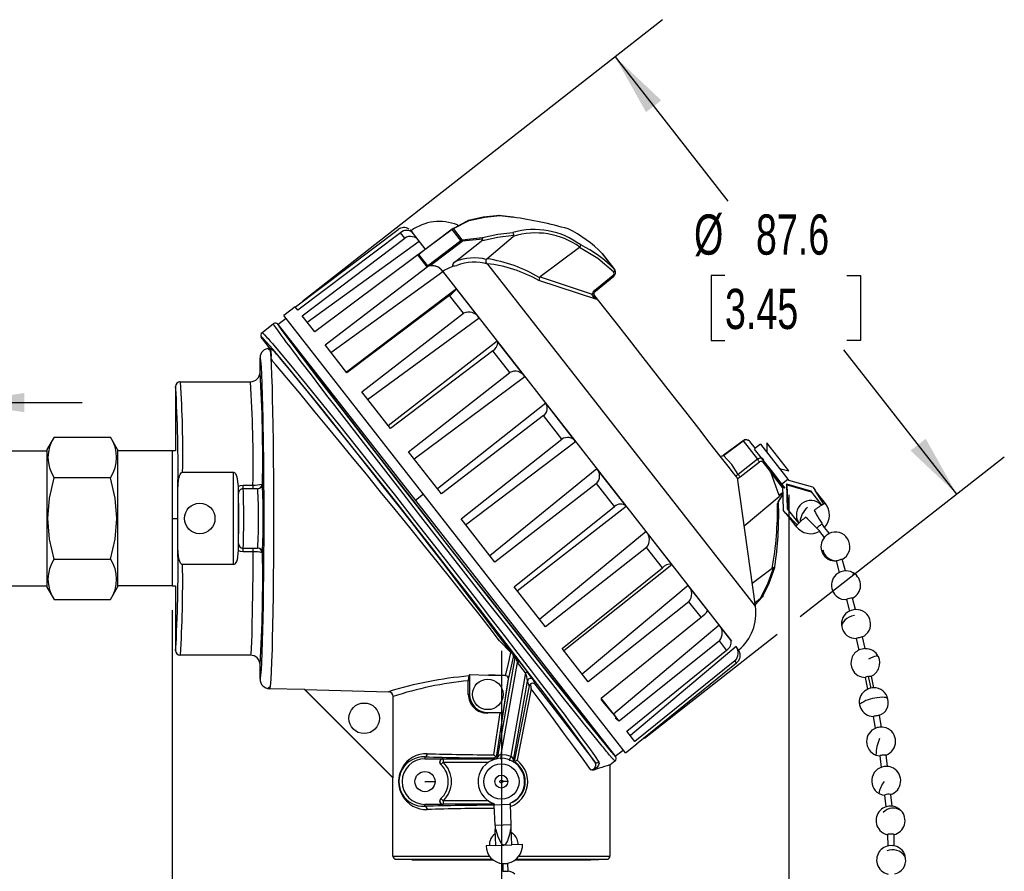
# Model space of a CAD drawing. Header units: millimetres. Extents: x 0 to 838, y 0 to 648.
# Tile 12 of 17: x 604 to 760, y 180 to 314. Entities that reach past the tile are written whole.
import ezdxf

# ---------------------------------------------------------------- set-up
doc = ezdxf.new("R2010")
doc.units = ezdxf.units.MM
doc.header["$LTSCALE"] = 3
doc.linetypes.add('CENTERX2', pattern=[20.32, 12.7, -2.54, 2.54, -2.54])
doc.layers.add('CENTER', color=40, linetype='CENTERX2')
doc.layers.add('DIMENSIONS', color=140, linetype='Continuous', lineweight=25)
doc.styles.add('SLDTEXTSTYLE0', font='TXT', dxfattribs={"width": 0.7})
doc.dimstyles.new('SLDDIMSTYLE0', dxfattribs={"dimtxt": 6.474023, "dimasz": 9.906, "dimexe": 0, "dimexo": 0.0625, "dimgap": 1.618506, "dimtad": 0, "dimtih": 1, "dimtoh": 1, "dimdec": 1, "dimrnd": 1e-09, "dimzin": 12, "dimdsep": 46, "dimtxsty": 'SLDTEXTSTYLE0', "dimsah": 1, "dimcen": 0.09, "dimadec": 0, "dimazin": 3, "dimtfac": 1, "dimtdec": 1, "dimtmove": 0, "dimatfit": 0, "dimfxl": 0, "dimfrac": 2, "dimtolj": 1, "dimtzin": 12, "dimarcsym": 0})
doc.dimstyles.new('SLDDIMSTYLE1', dxfattribs={"dimtxt": 6.474023, "dimasz": 9.906, "dimexe": 0, "dimexo": 0.0625, "dimgap": 1.618506, "dimtad": 0, "dimtih": 1, "dimtoh": 1, "dimdec": 1, "dimrnd": 1e-09, "dimzin": 12, "dimdsep": 46, "dimtxsty": 'SLDTEXTSTYLE0', "dimsah": 1, "dimcen": 0.09, "dimadec": 0, "dimazin": 3, "dimtfac": 1, "dimtdec": 1, "dimtofl": 0, "dimtmove": 0, "dimatfit": 3, "dimfxl": 0, "dimfrac": 2, "dimtolj": 1, "dimtzin": 12, "dimarcsym": 0})

# ---------------------------------------------------------------- blocks, each defined once
blk = doc.blocks.new('_D')
at = {"layer": 'DIMENSIONS'}
for p, q in [((588.93, 247.69), (588.93, 263.14)), ((595.28, 247.69), (595.28, 263.14)), ((549.89, 253.62), (547.71, 253.62)), ((547.71, 253.62), (547.71, 243.33)), ((569.12, 253.62), (571.3, 253.62)), ((571.3, 253.62), (571.3, 243.33)), ((588.93, 253.62), (577.89, 253.62)), ((595.28, 253.62), (614.33, 253.62)), ((547.71, 243.33), (549.89, 243.33)), ((571.3, 243.33), (569.12, 243.33))]:
    blk.add_line(p, q, dxfattribs=at)
for points in [[(588.93, 253.62), (579.02, 255.14), (579.02, 252.09)], [(595.28, 253.62), (605.18, 252.09), (605.18, 255.14)]]:
    blk.add_solid(points, dxfattribs=at)
at = {"layer": 'DIMENSIONS', "char_height": 6.35, "attachment_point": 1, "style": 'SLDTEXTSTYLE0'}
for s, insert in [('6.4', (552.58, 263.25)), ('0.25', (549.89, 251.51))]:
    blk.add_mtext(s, dxfattribs=dict(at, insert=insert))
blk = doc.blocks.new('_D_2')
at = {"layer": 'DIMENSIONS'}
for p, q in [((649.14, 269.7), (705.94, 314.09)), ((698.44, 308.22), (716.24, 285.43)), ((715.79, 273.69), (713.62, 273.69)), ((713.62, 273.69), (713.62, 263.41)), ((735.03, 273.69), (737.21, 273.69)), ((737.21, 273.69), (737.21, 263.41)), ((713.62, 263.41), (715.79, 263.41)), ((737.21, 263.41), (735.03, 263.41)), ((752.39, 239.17), (734.58, 261.96)), ((727.65, 219.84), (759.89, 245.03)), ((703.09, 200.65), (724.05, 217.03))]:
    blk.add_line(p, q, dxfattribs=at)
for points in [[(698.44, 308.22), (703.33, 299.48), (705.74, 301.35)], [(752.39, 239.17), (747.49, 247.91), (745.09, 246.04)]]:
    blk.add_solid(points, dxfattribs=at)
at = {"layer": 'DIMENSIONS', "char_height": 6.35, "attachment_point": 1, "style": 'SLDTEXTSTYLE0'}
for s, insert in [('%%c', (710.91, 283.33)), ('87.6', (720.68, 283.33)), ('3.45', (715.79, 271.59))]:
    blk.add_mtext(s, dxfattribs=dict(at, insert=insert))
blk = doc.blocks.new('_D_3')
at = {"layer": 'DIMENSIONS'}
for p, q in [((725.85, 239.06), (725.85, 110.36)), ((628.5, 220.86), (628.5, 110.36)), ((628.5, 119.89), (658.78, 119.89)), ((667.55, 119.89), (665.38, 119.89)), ((665.38, 119.89), (665.38, 109.6)), ((686.79, 119.89), (688.97, 119.89)), ((688.97, 119.89), (688.97, 109.6)), ((725.85, 119.89), (695.56, 119.89)), ((665.38, 109.6), (667.55, 109.6)), ((688.97, 109.6), (686.79, 109.6))]:
    blk.add_line(p, q, dxfattribs=at)
for points in [[(628.5, 119.89), (638.41, 118.36), (638.41, 121.41)], [(725.85, 119.89), (715.94, 121.41), (715.94, 118.36)]]:
    blk.add_solid(points, dxfattribs=at)
at = {"layer": 'DIMENSIONS', "char_height": 6.35, "attachment_point": 1, "style": 'SLDTEXTSTYLE0'}
for s, insert in [('97.3', (667.55, 129.52)), ('3.83', (667.55, 117.78))]:
    blk.add_mtext(s, dxfattribs=dict(at, insert=insert))
blk = doc.blocks.new('_D_4')
at = {"layer": 'DIMENSIONS'}
for p, q in [((663.35, 178.2), (663.35, 151.3)), ((697.64, 178.2), (697.64, 151.3)), ((635.87, 160.83), (633.7, 160.83)), ((633.7, 160.83), (633.7, 150.54)), ((655.11, 160.83), (657.28, 160.83)), ((657.28, 160.83), (657.28, 150.54)), ((663.35, 160.83), (661.44, 160.83)), ((697.64, 160.83), (663.35, 160.83)), ((633.7, 150.54), (635.87, 150.54)), ((657.28, 150.54), (655.11, 150.54))]:
    blk.add_line(p, q, dxfattribs=at)
for points in [[(663.35, 160.83), (673.25, 159.3), (673.25, 162.35)], [(697.64, 160.83), (687.73, 162.35), (687.73, 159.3)]]:
    blk.add_solid(points, dxfattribs=at)
at = {"layer": 'DIMENSIONS', "char_height": 6.35, "attachment_point": 1, "style": 'SLDTEXTSTYLE0'}
for s, insert in [('%%c', (630.98, 170.46)), ('34.3', (640.76, 170.46)), ('1.35', (635.87, 158.73))]:
    blk.add_mtext(s, dxfattribs=dict(at, insert=insert))

msp = doc.modelspace()

# ---------------------------------------------------------------- linework, layer by layer
for p, q in [((682.32, 282.91), (680.08, 283.16)), ((672.81, 281.05), (673.66, 281.53)), ((672.94, 281.09), (675.39, 282.4)), ((673.69, 281.61), (673.56, 281.66)), ((673.66, 281.53), (675.06, 282.27)), ((675.06, 282.27), (675.26, 282.37)), ((647.97, 268.72), (664.19, 280.93)), ((664.57, 280.44), (648.35, 268.24)), ((665.23, 279.6), (664.57, 280.44)), ((666.08, 280.88), (666.22, 280.76)), ((666.12, 280.69), (666.22, 280.76)), ((666.23, 280.76), (666.22, 280.76)), ((666.22, 280.76), (666.22, 280.76)), ((668.47, 277.89), (666.23, 280.76)), ((667.53, 279.09), (666.46, 280.46)), ((672.72, 280.96), (667.43, 276.99)), ((672.7, 281), (667.55, 277.13)), ((672.85, 281.1), (672.7, 281)), ((672.94, 281.09), (672.72, 280.96)), ((674.09, 279.22), (672.72, 280.96)), ((674.31, 279.33), (672.94, 281.09)), ((678.22, 276.33), (682.36, 279.84)), ((649.05, 267.34), (665.23, 279.6)), ((649.85, 266.32), (667.53, 279.09)), ((668.83, 275.2), (674.09, 279.22)), ((674.23, 279.03), (669.31, 275.27)), ((674.09, 279.22), (674.31, 279.33)), ((674.31, 279.33), (677.5, 279.69)), ((677.54, 279.44), (674.34, 279.09)), ((667.28, 276.97), (651.05, 264.77)), ((668.79, 275.05), (667.28, 276.97)), ((667.41, 277.01), (667.77, 277.27)), ((667.43, 276.99), (667.41, 277.01)), ((667.43, 276.99), (668.83, 275.2)), ((692.83, 278.1), (686.62, 273.46)), ((696.37, 277.18), (696.4, 277.16)), ((696.4, 277.16), (698.36, 274.65)), ((698.46, 274.52), (696.49, 277.04)), ((668.86, 275.16), (668.83, 275.2)), ((678.14, 276.22), (678.1, 276.23)), ((678.38, 275.5), (678.24, 275.55)), ((720.6, 221.46), (678.38, 275.5)), ((652.66, 262.72), (668.79, 275.05)), ((653.57, 261.55), (671.24, 274.34)), ((668.79, 275.05), (668.89, 275.12)), ((671.23, 274.36), (671.45, 274.51)), ((671.23, 274.35), (671.23, 274.36)), ((716.85, 215.96), (671.23, 274.36)), ((695.23, 271.35), (698.13, 273.74)), ((695.34, 271.21), (698.25, 273.59)), ((695.58, 269.88), (686.41, 272.89)), ((686.52, 273.34), (686.49, 273.36)), ((686.62, 273.46), (694.84, 270.76)), ((673.41, 271.56), (656.03, 258.4)), ((672.31, 270.55), (656.1, 258.32)), ((674.51, 267.73), (672.31, 270.55)), ((676.99, 266.98), (673.41, 271.56)), ((695.26, 270.49), (695.07, 270.73)), ((695.47, 270.09), (695.26, 270.49)), ((695.58, 269.88), (695.47, 270.09)), ((647.96, 268.73), (646.13, 267.36)), ((648.35, 268.24), (647.96, 268.73)), ((658.44, 255.32), (674.51, 267.73)), ((642.68, 264.66), (644.48, 266.07)), ((644.51, 266.02), (644.48, 266.07)), ((647.67, 262.82), (645.2, 265.98)), ((646.49, 266.91), (645.24, 265.93)), ((645.24, 265.92), (666.93, 238.16)), ((700.09, 198.3), (646.13, 267.36)), ((651.05, 264.77), (649.05, 267.34)), ((659.38, 254.11), (676.99, 266.98)), ((642.74, 264.65), (642.55, 264.51)), ((642.72, 264.64), (642.55, 264.51)), ((642.68, 264.66), (642.75, 264.62)), ((643.95, 262.21), (642.59, 263.95)), ((656.1, 258.32), (652.66, 262.72)), ((679.85, 263.32), (662.63, 249.96)), ((684.22, 257.72), (679.85, 263.32)), ((643.98, 261.85), (643.57, 262.17)), ((643.95, 262.21), (643.88, 262.21)), ((643.98, 261.84), (643.88, 262.21)), ((644.16, 261.7), (644, 261.7)), ((679.15, 261.79), (662.98, 249.51)), ((681.83, 258.35), (679.15, 261.79)), ((642.39, 258.44), (642.39, 260.69)), ((665.84, 245.85), (681.83, 258.35)), ((629.84, 256.84), (629.67, 256.9)), ((629.82, 256.92), (640.87, 256.92)), ((666.72, 244.73), (684.22, 257.72)), ((629.06, 256.15), (629.06, 245.99)), ((662.98, 249.51), (658.44, 255.32)), ((687.49, 253.54), (670.42, 239.98)), ((692.22, 247.49), (687.49, 253.54)), ((687.14, 251.56), (671.03, 239.2)), ((690.05, 247.84), (687.14, 251.56)), ((609.88, 248.17), (608.74, 246.2)), ((609.88, 248.17), (618.78, 248.17)), ((619.91, 246.2), (618.78, 248.17)), ((674.13, 235.24), (690.05, 247.84)), ((674.85, 234.32), (692.22, 247.49)), ((718.64, 247.6), (715.53, 245.29)), ((715.57, 245.24), (718.68, 247.56)), ((718.68, 247.56), (720.94, 244.66)), ((719.64, 247.52), (719.6, 247.56)), ((719.67, 247.5), (720.55, 246.37)), ((722.41, 247.27), (722.41, 245.78)), ((725.85, 242.87), (722.41, 247.27)), ((600.15, 246.01), (608.74, 246.01)), ((608.74, 246.2), (608.74, 235.34)), ((619.91, 246.2), (619.91, 235.34)), ((628.5, 246.01), (619.91, 246.01)), ((629.06, 245.99), (628.5, 246.01)), ((628.5, 246.01), (628.5, 235.34)), ((671.03, 239.2), (665.84, 245.85)), ((720.42, 246.26), (721.43, 244.97)), ((721.41, 247.05), (720.48, 246.32)), ((721.41, 247.05), (725.74, 241.51)), ((715.09, 245.13), (715.14, 245.11)), ((720.94, 244.66), (717.87, 242.29)), ((718.2, 241.88), (721.26, 244.24)), ((721.18, 245.25), (721.97, 244.24)), ((721.43, 244.97), (721.99, 244.25)), ((721.76, 244.22), (722.97, 242.67)), ((721.99, 244.25), (721.97, 244.24)), ((721.97, 244.24), (725.2, 240.1)), ((721.99, 244.25), (723.06, 242.88)), ((630.16, 242.62), (638.19, 242.62)), ((638.19, 228.03), (638.19, 242.62)), ((695.58, 243.18), (678.66, 229.44)), ((700.2, 237.27), (695.58, 243.18)), ((722.97, 242.67), (724.31, 238.98)), ((724.89, 240.21), (722.97, 242.67)), ((723.06, 242.88), (724.43, 241.13)), ((724.4, 243.23), (725.85, 242.87)), ((618.78, 241.76), (609.88, 241.76)), ((720.6, 221.46), (717.75, 241.75)), ((724.43, 241.13), (725.22, 240.12)), ((724.74, 240.73), (725.74, 241.51)), ((725.74, 241.51), (725.88, 241.34)), ((729.65, 240.27), (725.88, 241.34)), ((629.41, 230.69), (629.41, 239.96)), ((638.95, 240.39), (638.95, 240.17)), ((638.95, 240.17), (638.95, 230.48)), ((639.72, 240.02), (639.72, 240.6)), ((639.72, 240.6), (641.26, 240.6)), ((639.72, 240.02), (639.73, 240.02)), ((642, 240.02), (639.73, 240.02)), ((641.26, 240.6), (641.26, 240.02)), ((642, 240.02), (642.02, 240.02)), ((642.75, 240.75), (642.78, 240.78)), ((695.51, 240.85), (679.46, 228.41)), ((698.35, 237.22), (695.51, 240.85)), ((724.31, 238.98), (724.97, 239.5)), ((724.88, 240.51), (725, 236.63)), ((725.51, 240.78), (729.28, 239.71)), ((725.51, 240.78), (725.63, 236.86)), ((725.63, 240.62), (725.51, 240.78)), ((725.63, 240.62), (729.41, 239.55)), ((725.75, 236.7), (725.63, 240.62)), ((729.28, 239.71), (731.1, 237.38)), ((729.65, 240.27), (730.04, 239.77)), ((730.01, 239.74), (730.04, 239.77)), ((730.01, 239.74), (730.05, 239.76)), ((731.38, 237.6), (730.01, 239.74)), ((730.05, 239.76), (730.04, 239.77)), ((638.97, 239.26), (638.97, 239.26)), ((668.18, 239.14), (666.93, 238.16)), ((666.93, 238.16), (698.48, 197.78)), ((718.82, 234.15), (724.33, 238.8)), ((724.92, 239.14), (724.24, 238.12)), ((724.87, 239.26), (724.33, 238.8)), ((724.35, 238.18), (724.92, 239.07)), ((724.87, 239.26), (724.91, 239.37)), ((682.49, 224.54), (698.35, 237.22)), ((682.99, 223.9), (700.2, 237.27)), ((725.39, 236.13), (725, 236.63)), ((725.63, 236.86), (727.45, 234.53)), ((608.74, 235.34), (608.74, 224.48)), ((608.74, 235.34), (608.88, 235.34)), ((619.77, 235.34), (619.91, 235.34)), ((619.91, 235.34), (619.91, 224.48)), ((628.5, 235.34), (628.5, 224.67)), ((628.5, 235.34), (629.24, 235.34)), ((679.46, 228.41), (674.13, 235.24)), ((725.39, 236.13), (725.42, 236.16)), ((725.39, 236.13), (725.39, 236.13)), ((725.42, 236.16), (727.17, 234.32)), ((703.33, 233.27), (686.53, 219.36)), ((707.39, 228.06), (703.33, 233.27)), ((730.31, 233.81), (730.32, 233.79)), ((730.72, 233.28), (731.47, 232.33)), ((731.13, 234.41), (731.11, 234.44)), ((732.27, 232.95), (731.52, 233.9)), ((732.6, 233.08), (732.23, 232.94)), ((638.95, 230.48), (638.95, 230.26)), ((638.97, 231.39), (638.97, 231.39)), ((639.73, 230.63), (639.72, 230.63)), ((639.72, 230.05), (639.72, 230.63)), ((639.73, 230.63), (642, 230.63)), ((641.26, 230.63), (641.26, 230.05)), ((642.02, 230.63), (642, 230.63)), ((703.42, 230.72), (687.45, 218.19)), ((705.92, 227.53), (703.42, 230.72)), ((609.88, 228.92), (618.78, 228.92)), ((641.26, 230.05), (639.72, 230.05)), ((642.78, 229.87), (642.75, 229.9)), ((733.33, 228.61), (733.82, 226.79)), ((734.8, 227.06), (734.31, 228.88)), ((638.19, 228.03), (630.16, 228.03)), ((690.11, 214.78), (705.92, 227.53)), ((690.34, 214.49), (707.39, 228.06)), ((720.09, 225.13), (723.26, 227.49)), ((723.63, 227.42), (723.77, 228.41)), ((736.04, 226.73), (735.59, 226.96)), ((600.15, 224.67), (608.74, 224.67)), ((608.74, 224.48), (609.88, 222.51)), ((618.78, 222.51), (619.91, 224.48)), ((628.5, 224.67), (619.91, 224.67)), ((628.5, 224.67), (629.06, 224.69)), ((629.06, 224.69), (629.06, 214.5)), ((687.45, 218.19), (682.49, 224.54)), ((709.97, 224.76), (693.27, 210.75)), ((713.09, 220.78), (709.97, 224.76)), ((609.88, 222.51), (618.78, 222.51)), ((720.52, 222.02), (721.39, 222.72)), ((721.7, 222.93), (720.57, 221.68)), ((734.97, 222.5), (735.44, 220.68)), ((736.42, 220.93), (735.95, 222.76)), ((710.11, 222.16), (694.21, 209.54)), ((712.02, 219.72), (710.11, 222.16)), ((696.24, 206.93), (712.02, 219.72)), ((714.87, 218.49), (698.2, 204.43)), ((716.72, 216.12), (714.87, 218.49)), ((736.51, 216.38), (736.95, 214.54)), ((737.94, 214.78), (737.5, 216.61)), ((694.21, 209.54), (690.11, 214.78)), ((714.91, 216.01), (699.08, 203.31)), ((700.29, 201.76), (716.05, 214.55)), ((717.54, 215.08), (700.86, 201.03)), ((716.05, 214.55), (714.91, 216.01)), ((717.95, 214.55), (717.54, 215.08)), ((717.95, 214.55), (717.95, 214.56)), ((629.67, 213.75), (629.83, 213.8)), ((629.67, 213.75), (629.67, 213.75)), ((640.87, 213.74), (629.82, 213.74)), ((682.63, 213.33), (679.89, 197.75)), ((682.31, 213.81), (682.53, 213.72)), ((682.42, 213.42), (682.63, 213.33)), ((642.39, 209.96), (642.39, 212.21)), ((680.45, 198.05), (683.02, 212.6)), ((684.31, 210.92), (683.02, 212.6)), ((683.37, 212.66), (684.67, 210.98)), ((717.37, 212.86), (701.58, 200.1)), ((701.85, 199.76), (717.63, 212.54)), ((717.63, 212.54), (717.37, 212.86)), ((675.48, 210.67), (675.37, 210.44)), ((675.48, 210.67), (678.47, 210.59)), ((675.48, 210.67), (675.48, 207.54)), ((678.47, 210.59), (681.14, 210.55)), ((679.75, 197.93), (681.62, 209.94)), ((681.14, 210.55), (681.22, 210.5)), ((681.62, 209.94), (681.61, 210.01)), ((684.31, 210.92), (681.99, 197.78)), ((685.5, 209.87), (685.8, 209.14)), ((737.92, 210.22), (738.31, 208.38)), ((738.42, 210.37), (738.81, 208.53)), ((739.31, 208.59), (738.91, 210.43)), ((643.57, 208.48), (643.98, 208.81)), ((643.57, 208.48), (643.98, 208.8)), ((643.98, 208.81), (643.88, 208.44)), ((649.4, 208.29), (643.88, 208.44)), ((649.45, 208.31), (649.4, 208.29)), ((649.45, 208.31), (662.65, 207.96)), ((649.45, 208.31), (663.4, 194.36)), ((675.27, 207.54), (675.27, 209.7)), ((682.4, 197.16), (684.6, 209.65)), ((684.9, 208.91), (682.58, 197.23)), ((685.19, 208.42), (683.01, 197.13)), ((684.9, 208.91), (684.6, 209.65)), ((663.35, 194.35), (649.4, 208.29)), ((663.4, 194.36), (663.4, 207.2)), ((675.48, 207.54), (675.27, 207.54)), ((699.08, 203.31), (696.24, 206.93)), ((678.34, 204.69), (680.78, 204.69)), ((678.34, 204.69), (678.34, 204.6)), ((679.28, 198.01), (680.28, 204.62)), ((698.47, 203.84), (698.95, 203.46)), ((739.18, 204.04), (739.53, 202.19)), ((740.53, 202.38), (740.18, 204.23)), ((698.52, 197.73), (696.05, 200.89)), ((701.58, 200.1), (700.29, 201.76)), ((700.09, 198.3), (701.86, 199.74)), ((701.86, 199.74), (701.85, 199.76)), ((668.43, 197.67), (668.43, 197.38)), ((679.38, 197.34), (679.25, 197.5)), ((679.88, 197.77), (679.75, 197.93)), ((679.89, 197.75), (679.88, 197.77)), ((698.48, 197.78), (699.73, 198.75)), ((739.68, 197.95), (739.63, 198)), ((740.22, 197.86), (740.46, 196)), ((741.47, 196.13), (741.22, 197.99)), ((668.43, 197.38), (671.25, 197.38)), ((670.81, 196.61), (670.92, 196.48)), ((670.92, 196.48), (670.94, 196.46)), ((670.94, 196.46), (671.29, 196.84)), ((671.25, 197.38), (671.29, 197.34)), ((671.29, 197.34), (671.29, 196.84)), ((671.29, 197.34), (679.38, 197.34)), ((671.29, 196.84), (678.45, 196.84)), ((679.38, 197.33), (679.38, 197.34)), ((682.4, 197.16), (682.58, 197.23)), ((695.94, 195.87), (695.02, 195.56)), ((698.43, 197.01), (697.64, 196.39)), ((697.64, 196.39), (697.64, 182.01)), ((698.43, 197.01), (698.4, 197.05)), ((663.4, 194.36), (663.35, 194.35)), ((663.35, 182.01), (663.35, 194.35)), ((668.43, 193.77), (670.02, 193.77)), ((681.49, 193.77), (680.73, 193.77)), ((740.98, 191.63), (741.18, 189.78)), ((742.19, 189.89), (741.99, 191.74)), ((668.43, 189.87), (668.43, 190.16)), ((671.25, 190.16), (668.43, 190.16)), ((670.92, 191.06), (670.81, 190.93)), ((670.92, 191.06), (670.94, 191.08)), ((671.29, 190.71), (670.94, 191.08)), ((671.29, 190.2), (671.25, 190.16)), ((671.29, 190.71), (671.29, 190.2)), ((678.45, 190.71), (671.29, 190.71)), ((679.36, 190.2), (671.29, 190.2)), ((679.36, 190.27), (679.37, 190.04)), ((681.91, 190.14), (679.37, 190.04)), ((679.49, 186.87), (679.37, 190.04)), ((681.91, 190.14), (681.9, 190.37)), ((682.03, 186.97), (681.91, 190.14)), ((679.49, 186.87), (682.03, 186.97)), ((679.49, 186.87), (679.52, 186.23)), ((682.06, 186.33), (682.03, 186.97)), ((679.55, 185.57), (679.44, 185.49)), ((679.62, 186.24), (679.52, 186.23)), ((679.62, 183.7), (679.52, 186.23)), ((681.95, 186.33), (682.06, 186.33)), ((682.16, 183.8), (682.06, 186.33)), ((741.46, 185.42), (741.49, 183.57)), ((742.51, 183.59), (742.48, 185.44)), ((679.62, 183.7), (678.07, 183.63)), ((679.62, 183.7), (680.89, 183.75)), ((680.89, 183.75), (682.16, 183.8)), ((683.84, 183.86), (682.16, 183.8)), ((663.35, 182.01), (678.6, 182.01)), ((683.28, 182.01), (697.64, 182.01)), ((663.84, 181.51), (679.05, 181.51)), ((666.36, 181.44), (663.84, 181.51)), ((666.36, 181.44), (679.14, 181.44)), ((666.39, 181.44), (666.36, 181.44)), ((680.49, 180.88), (680.54, 179.61)), ((680.8, 179.62), (680.75, 180.83)), ((680.76, 180.83), (681.51, 180.86)), ((681.56, 179.65), (681.51, 180.86)), ((682.73, 181.44), (694.62, 181.44)), ((682.81, 181.51), (697.14, 181.51)), ((694.62, 181.44), (694.6, 181.44)), ((694.62, 181.44), (697.14, 181.51)), ((680.8, 179.62), (680.55, 179.61)), ((680.8, 179.62), (681.56, 179.65))]:
    msp.add_line(p, q)
at = {"flags": 128}
for points in [[(680.24, 283.16), (677.61, 282.88), (675.29, 282.39)], [(675.39, 282.4), (677.86, 282.89), (680.23, 283.14)], [(680.23, 283.14), (680.22, 283.16), (680.21, 283.16), (680.21, 283.15)], [(680.23, 283.14), (681.99, 282.95), (682.34, 282.9)], [(675.26, 282.37), (675.3, 282.41), (675.34, 282.42), (675.39, 282.4)], [(672.7, 280.99), (672.7, 280.99), (672.72, 280.96)], [(672.94, 281.09), (672.85, 281.1), (672.85, 281.1)], [(682.46, 280), (679.89, 279.7), (677.32, 279.12)], [(677.5, 279.69), (679.94, 280.22), (682.3, 280.49)], [(673.23, 275.91), (675.28, 277.51), (677.32, 279.12)], [(674.09, 279.22), (674.16, 279.13), (674.23, 279.03)], [(674.34, 279.09), (674.28, 279.07), (674.23, 279.03)], [(674.31, 279.33), (674.32, 279.21), (674.34, 279.09)], [(677.32, 279.12), (677.47, 279.26), (677.53, 279.36), (677.54, 279.4), (677.54, 279.44)], [(667.28, 276.97), (667.6, 277.19), (667.71, 277.25)], [(692.83, 278.1), (692.87, 278.13), (692.9, 278.17)], [(698.21, 274.25), (695.71, 276.4), (692.83, 278.1)], [(696.4, 277.16), (696.48, 277.05), (696.49, 277.04)], [(669.31, 275.27), (669.16, 275.24), (668.86, 275.16)], [(671.45, 274.51), (672.83, 275.14), (673.44, 275.28)], [(673.23, 275.91), (672.94, 275.64), (672.83, 275.5), (672.78, 275.39), (672.77, 275.35), (672.78, 275.31), (672.8, 275.28), (672.83, 275.26), (672.89, 275.24), (672.98, 275.23), (673.44, 275.27)], [(678.24, 275.55), (678.23, 275.56), (678.22, 275.57), (678.19, 275.59), (678.15, 275.64), (678.09, 275.8), (678.08, 275.9), (678.08, 276.01), (678.1, 276.12), (678.14, 276.22)], [(678.22, 276.33), (678.17, 276.28), (678.14, 276.22)], [(671.23, 274.35), (671.23, 274.35), (671.23, 274.35), (671.23, 274.35), (671.23, 274.35), (671.23, 274.34), (671.24, 274.34), (671.24, 274.34), (671.24, 274.34)], [(698.36, 274.65), (698.39, 274.56), (698.35, 274.44), (698.29, 274.34), (698.21, 274.25)], [(698.46, 274.51), (698.44, 274.55), (698.36, 274.65)], [(686.62, 273.46), (686.56, 273.4), (686.52, 273.34)], [(694.84, 270.76), (694.99, 271.08), (695.23, 271.35)], [(695.08, 270.82), (695.08, 270.82), (695.04, 270.78), (694.96, 270.76), (694.84, 270.76)], [(695.58, 269.88), (695.07, 270.28), (694.9, 270.52), (694.85, 270.65), (694.84, 270.76)], [(695.09, 270.82), (695.18, 271.03), (695.34, 271.21)], [(717.72, 241.75), (717.65, 241.83), (717.16, 242.46), (716.28, 243.59), (715.03, 245.18), (713.47, 247.18), (711.64, 249.52), (709.6, 252.14), (707.41, 254.94), (705.15, 257.83), (702.89, 260.72), (700.7, 263.52), (698.66, 266.14), (696.82, 268.49), (695.26, 270.49)], [(698.4, 197.05), (698.3, 197.13), (698, 197.47), (697.58, 197.96), (697.42, 198.15), (697.26, 198.34), (697.09, 198.54), (696.93, 198.75), (696.76, 198.95), (696.59, 199.15), (696.43, 199.35), (695.16, 200.92), (693.68, 202.76), (692.88, 203.75), (692.05, 204.79), (691.2, 205.86), (690.32, 206.96), (688.24, 209.58), (686.01, 212.4), (683.67, 215.37), (681.24, 218.46), (677.9, 222.7), (674.52, 227.01), (671.16, 231.31), (667.8, 235.61), (664.44, 239.93), (661.13, 244.19), (658.72, 247.3), (656.4, 250.3), (655.29, 251.74), (654.21, 253.14), (653.17, 254.49), (652.17, 255.79), (650.49, 257.99), (648.9, 260.07), (648.48, 260.63), (648.07, 261.17), (647.67, 261.69), (647.29, 262.19), (646.93, 262.67), (646.59, 263.13), (646.27, 263.56), (645.77, 264.23), (645.29, 264.88), (644.87, 265.46), (644.58, 265.89), (644.51, 266.02)], [(645.2, 265.98), (645.38, 265.67), (646, 264.79), (647.08, 263.33), (648.19, 261.85), (649.55, 260.07), (651.11, 258.02), (652.88, 255.71), (655.46, 252.36), (658.28, 248.71), (661.28, 244.82), (664.57, 240.59), (668.02, 236.16), (671.56, 231.62), (675.11, 227.08), (678.58, 222.66), (681.89, 218.45), (684.18, 215.54), (686.37, 212.77), (688.47, 210.11), (690.42, 207.67), (692.23, 205.39), (693.84, 203.38), (695.24, 201.63), (696.41, 200.2), (697.57, 198.79), (698.27, 197.98), (698.52, 197.73)], [(642.75, 264.62), (642.82, 264.58), (643.11, 264.31), (643.48, 263.9), (643.65, 263.72), (643.82, 263.53), (643.99, 263.34), (644.16, 263.14), (644.34, 262.94), (644.51, 262.74), (645.38, 261.72), (646.36, 260.54), (647.44, 259.24), (648.59, 257.84), (649.79, 256.37), (652.25, 253.33), (654.94, 249.98), (657.79, 246.41), (660.75, 242.69), (663.76, 238.87), (666.79, 235.02), (669.95, 230.99), (673.13, 226.9), (676.3, 222.82), (678.64, 219.8), (680.92, 216.85), (683.11, 213.99), (685.22, 211.24), (686.31, 209.81), (687.37, 208.4), (688.41, 207.03), (689.42, 205.69), (690.39, 204.41), (691.31, 203.18), (692.17, 202.01), (693.27, 200.52), (694.29, 199.13), (695.18, 197.89), (695.9, 196.86)], [(695.19, 196.94), (694.57, 197.83), (693.77, 198.95), (692.74, 200.37), (691.52, 202.03), (689.54, 204.67), (687.24, 207.73), (684.64, 211.15), (681.8, 214.87), (678.78, 218.79), (675.65, 222.84), (672.53, 226.85), (669.44, 230.81), (666.43, 234.66), (664.19, 237.51), (661.98, 240.31), (659.72, 243.16), (657.54, 245.91), (654.69, 249.48), (652.03, 252.79), (649.62, 255.76), (647.52, 258.33), (645.77, 260.44), (644.4, 262.06), (643.43, 263.16), (642.83, 263.78), (642.59, 263.95)], [(647.67, 262.82), (647.74, 262.67), (648.02, 262.26), (648.54, 261.55), (649.27, 260.56), (650.26, 259.25), (651.47, 257.65), (652.91, 255.75), (654.56, 253.6), (656.4, 251.21), (658.4, 248.62), (660.49, 245.91), (662.7, 243.05), (665.67, 239.24), (668.65, 235.41), (671.59, 231.64), (673.8, 228.82), (675.99, 226.01), (678.28, 223.1), (680.51, 220.26), (682.75, 217.43), (684.87, 214.74), (686.9, 212.17), (688.77, 209.81), (690.46, 207.69), (691.96, 205.82), (693.21, 204.27), (694.25, 202.99), (695.24, 201.78), (695.84, 201.09), (696.05, 200.89)], [(679.15, 261.79), (679.44, 262.04), (679.66, 262.3), (679.85, 262.65), (679.93, 263.06), (679.85, 263.32)], [(643.88, 262.21), (643.98, 261.84), (644.09, 260.72), (644.15, 259.53), (644.22, 257.96), (644.28, 256.01), (644.33, 254.27), (644.37, 252.29), (644.41, 250.05), (644.44, 247.55), (644.47, 244.79), (644.49, 241.8), (644.5, 238.62), (644.51, 235.34), (644.5, 232.06), (644.49, 228.88), (644.47, 225.89), (644.44, 223.13), (644.41, 220.62), (644.37, 218.38), (644.33, 216.4), (644.28, 214.66), (644.22, 212.7), (644.16, 211.14), (644.09, 209.94), (643.98, 208.81), (643.98, 208.81)], [(682.14, 214.04), (680.89, 215.73), (679.22, 217.93), (677.43, 220.3), (675.47, 222.86), (673.4, 225.55), (671.23, 228.36), (668.99, 231.26), (666.7, 234.19), (664.39, 237.15), (662.09, 240.08), (659.84, 242.94), (657.65, 245.7), (655.56, 248.33), (653.58, 250.81), (651.73, 253.1), (650.05, 255.19), (648.52, 257.06), (647.16, 258.72), (646.26, 259.79), (645.47, 260.74), (645, 261.28), (644.66, 261.67), (644.54, 261.77), (644.38, 261.9), (644.17, 262.08), (644.04, 262.18), (643.95, 262.21)], [(681.98, 214.17), (680.19, 216.02), (678.55, 218.15), (676.75, 220.46), (674.79, 222.95), (672.72, 225.57), (670.55, 228.28), (668.31, 231.07), (666.02, 233.9), (663.72, 236.74), (661.43, 239.55), (659.18, 242.3), (657, 244.96), (654.92, 247.5), (652.95, 249.9), (651.11, 252.12), (648.65, 255.09), (646.56, 257.59), (644.88, 259.56), (644.42, 260.1), (644.13, 260.58), (644.18, 261.02), (644.17, 261.69), (644.04, 262.08), (643.95, 262.21)], [(642.39, 209.96), (642.46, 210.12), (642.53, 210.6), (642.6, 211.42), (642.67, 212.58), (642.74, 214.09), (642.8, 215.96), (642.84, 217.65), (642.88, 219.51), (642.92, 221.64), (642.96, 224), (642.98, 226.63), (643, 229.37), (643.02, 232.34), (643.02, 235.34), (643.02, 238.34), (643, 241.31), (642.99, 243.14), (642.98, 244.93), (642.96, 246.67), (642.93, 248.23), (642.91, 249.72), (642.88, 251.15), (642.84, 253.02), (642.8, 254.71), (642.74, 256.57), (642.67, 258.08), (642.6, 259.24), (642.5, 260.33), (642.39, 260.69)], [(718.68, 247.56), (718.65, 247.6), (718.65, 247.59)], [(715.54, 245.29), (715.32, 245.17), (715.09, 245.13)], [(715.57, 245.24), (715.36, 245.14), (715.14, 245.11)], [(715.54, 245.28), (715.54, 245.28), (715.57, 245.24)], [(717.87, 242.29), (716.86, 243.87), (715.57, 245.24)], [(721.89, 244.37), (721.86, 244.32), (721.76, 244.22)], [(629.41, 239.96), (629.51, 241.38), (629.66, 242.03), (629.76, 242.26), (629.96, 242.53), (630.05, 242.59), (630.14, 242.62), (630.16, 242.62)], [(638.19, 242.62), (638.29, 242.6), (638.39, 242.55), (638.52, 242.4), (638.74, 241.92), (638.95, 240.39)], [(722.97, 242.67), (723.07, 242.77), (723.11, 242.82)], [(608.88, 235.34), (609.15, 238.55), (609.88, 241.76)], [(619.77, 235.34), (619.51, 238.55), (618.78, 241.76)], [(717.47, 242.13), (717.68, 242.17), (717.87, 242.29)], [(717.76, 241.68), (717.88, 241.7), (718.2, 241.88)], [(638.95, 240.39), (639.33, 240.55), (639.72, 240.6)], [(731.66, 237.69), (731.65, 237.71), (731.63, 237.73), (731.55, 237.84), (731.25, 238.22), (730.05, 239.76)], [(724.24, 238.12), (724.13, 237.88), (724.09, 237.67)], [(724.26, 237.88), (724.27, 238.01), (724.35, 238.18)], [(609.88, 228.92), (609.16, 232.07), (608.88, 235.34)], [(618.78, 228.92), (619.5, 232.07), (619.77, 235.34)], [(725.39, 236.13), (726.6, 234.59), (726.9, 234.2), (726.98, 234.1), (727, 234.07), (727.01, 234.06)], [(730.31, 233.81), (730.32, 233.84), (730.38, 233.9), (730.47, 233.99), (730.59, 234.09), (730.73, 234.19), (730.86, 234.29), (730.97, 234.37), (731.06, 234.42), (731.1, 234.44), (731.1, 234.43)], [(730.72, 233.28), (730.74, 233.31), (730.76, 233.33)], [(731.46, 233.88), (731.5, 233.9), (731.52, 233.9)], [(630.16, 228.03), (630.06, 228.05), (629.97, 228.1), (629.82, 228.27), (629.65, 228.66), (629.5, 229.34), (629.41, 230.69)], [(638.95, 230.26), (638.76, 228.79), (638.66, 228.51), (638.49, 228.21), (638.4, 228.11), (638.28, 228.04), (638.19, 228.03)], [(639.72, 230.05), (639.33, 230.1), (638.95, 230.26)], [(641.26, 230.05), (641.24, 226.85), (641.21, 223.75), (641.17, 220.86), (641.12, 218.3), (641.08, 216.99), (641.04, 215.82), (641, 214.84), (640.98, 214.54), (640.96, 214.25), (640.93, 213.99), (640.9, 213.81), (640.87, 213.74)], [(733.33, 228.61), (733.35, 228.63), (733.35, 228.63)], [(733.35, 228.63), (733.43, 228.66), (733.55, 228.71), (733.7, 228.75), (733.86, 228.8), (734.02, 228.84), (734.16, 228.87), (734.26, 228.88), (734.3, 228.88), (734.3, 228.88)], [(723.44, 227.56), (722.55, 225.1), (721.39, 222.72)], [(721.72, 222.95), (722.76, 225.09), (723.67, 227.58)], [(723.44, 227.56), (723.55, 227.54), (723.63, 227.54), (723.66, 227.55), (723.66, 227.56), (723.64, 227.57)], [(735.59, 226.96), (734.93, 227.07), (734.76, 227.06)], [(736.03, 226.49), (736.07, 226.65), (736.07, 226.74), (736.05, 226.75)], [(721.75, 223.04), (721.76, 222.99), (721.75, 222.96), (721.7, 222.93)], [(734.2, 222.6), (734.86, 222.5), (735.01, 222.5)], [(736.22, 219.99), (735.79, 219.87), (735.38, 219.71), (735.02, 219.5), (734.72, 219.26), (734.48, 219), (734.32, 218.73), (734.25, 218.45), (734.26, 218.18)], [(736.51, 216.38), (736.54, 216.4), (736.61, 216.43), (736.74, 216.47), (736.89, 216.51), (737.05, 216.55), (737.21, 216.58), (737.35, 216.61), (737.45, 216.62), (737.5, 216.62), (737.49, 216.61)], [(681.14, 210.55), (681.54, 212.18), (681.98, 214.17)], [(681.62, 209.94), (682, 211.53), (682.42, 213.42)], [(682.63, 213.33), (682.65, 213.36), (682.68, 213.35), (682.7, 213.33), (682.72, 213.3), (682.74, 213.26), (682.77, 213.21), (682.83, 213.09), (682.89, 212.94), (683.02, 212.6)], [(738.48, 213.16), (738.84, 213.33), (739.18, 213.47), (739.46, 213.58), (739.69, 213.64), (739.85, 213.66), (739.94, 213.63), (739.95, 213.62)], [(683.02, 212.6), (683.14, 212.65), (683.24, 212.68), (683.32, 212.69), (683.37, 212.66)], [(680.78, 204.69), (680.93, 205.64), (681.31, 208.07), (681.61, 210.01)], [(684.67, 210.98), (684.62, 211.01), (684.53, 211.01), (684.43, 210.98), (684.31, 210.92)], [(738.42, 210.37), (738.47, 210.38), (738.63, 210.41), (738.76, 210.43), (738.86, 210.44), (738.91, 210.44), (738.91, 210.43)], [(685.08, 209.17), (684.97, 209.05), (684.9, 208.91)], [(694.58, 195.66), (693.39, 197.29), (692.02, 199.16), (690.47, 201.28), (688.82, 203.51), (687.07, 205.87), (685.19, 208.42)], [(685.8, 209.14), (688.48, 205.68), (691, 202.41), (693.27, 199.46), (695.19, 196.94)], [(741.51, 206.81), (741.48, 206.87), (741.37, 206.96), (741.18, 207.03), (740.92, 207.07), (740.59, 207.08), (740.22, 207.06), (739.8, 207.01)], [(739.19, 204.05), (739.21, 204.06), (739.29, 204.09), (739.41, 204.13), (739.56, 204.16), (739.73, 204.2), (739.89, 204.22), (740.03, 204.24), (740.13, 204.24), (740.18, 204.23), (740.18, 204.23)], [(741.26, 202.24), (740.66, 202.38), (740.46, 202.38)], [(679.25, 197.5), (679.44, 197.55), (679.58, 197.65)], [(679.28, 198.01), (679.44, 197.82), (679.58, 197.65)], [(679.58, 197.65), (679.69, 197.78), (679.75, 197.93)], [(679.89, 197.75), (679.9, 197.74), (679.92, 197.71)], [(680.45, 198.05), (681.24, 197.99), (681.99, 197.78)], [(739.62, 197.97), (740.21, 197.83), (740.22, 197.83)], [(740.22, 197.86), (740.22, 197.87), (740.27, 197.9), (740.37, 197.93), (740.5, 197.97), (740.67, 197.99), (740.84, 198.01), (740.99, 198.02), (741.12, 198.02), (741.2, 198.01), (741.22, 197.99)], [(682.61, 196.96), (682.58, 197.08), (682.58, 197.23)], [(695.9, 196.86), (695.94, 196.67), (695.83, 196.38), (695.71, 196.2), (695.54, 196), (695.42, 195.89), (695.3, 195.78), (695.16, 195.67), (695.02, 195.56)], [(695.02, 195.56), (694.82, 195.56), (694.58, 195.66)], [(740.12, 191.89), (740.63, 191.68), (741.06, 191.61)], [(680.89, 183.75), (680.79, 183.76), (680.67, 183.83), (680.49, 184.02), (680.06, 184.88), (679.62, 186.24)], [(681.95, 186.33), (681.75, 185.42), (681.58, 184.81), (681.44, 184.4), (681.31, 184.13), (681.13, 183.88), (681.04, 183.79), (680.94, 183.75), (680.89, 183.75)], [(741.47, 185.42), (741.46, 185.44), (741.51, 185.47), (741.61, 185.5), (741.75, 185.52), (741.91, 185.53), (742.09, 185.53), (742.24, 185.52), (742.37, 185.5), (742.45, 185.47), (742.48, 185.44)], [(744.31, 181.61), (744.3, 181.7), (744.2, 182)], [(744.31, 181.61), (744.31, 181.66), (744.24, 182.01)]]:
    msp.add_lwpolyline(points, dxfattribs=at)
for centre, radius in [((632.87, 235.33), 2.41), ((678.34, 207.54), 2.41), ((658.83, 203.77), 2.41), ((680.49, 193.77), 2.79), ((668.43, 193.77), 1.59), ((680.49, 193.77), 1.02), ((680.49, 193.77), 0.235)]:
    msp.add_circle(centre, radius)
for centre, radius, start, end in [((670.71, 274.6), 7.62, 68, 126), ((673.45, 219.85), 63.67, 73.974, 81.9752), ((665.1, 279.85), 1.42, 55.1683, 130.0354), ((665.52, 279.39), 1.42, 48.8272, 131.9767), ((666.12, 278.19), 1.67, 32.486, 122.2316), ((665.09, 279.74), 1.52, 42.2123, 49.2183), ((685.65, 268.61), 12.34, 53.3438, 105.7377), ((681.84, 280.07), 0.621, 354.019, 42.2667), ((685.97, 268.61), 11.8, 54.1033, 107.822), ((682.22, 280.04), 0.243, 304.7709, 350.6067), ((682.79, 264.01), 18.93, 44.0039, 64.1893), ((673.96, 278.9), 3.62, 8.533, 12.4967), ((692.31, 278.57), 0.711, 325.8689, 355.283), ((684.97, 261.71), 18.63, 44.01, 64.3944), ((669.55, 273.19), 2.04, 34.2707, 108.9197), ((669.44, 273.08), 2.2, 35.5504, 93.2638), ((676.17, 268.44), 8.02, 76.0723, 111.4943), ((676.22, 268.48), 7.34, 72.8928, 112.2627), ((674.77, 253.79), 22.81, 59.1066, 81.2997), ((676.1, 255.19), 20.47, 59.7896, 84.0012), ((697.93, 274.03), 0.355, 305.1548, 38.609), ((695.59, 271.58), 3.33, 37.1995, 40.2628), ((697.77, 274.19), 0.763, 308.7921, 25.8461), ((687.56, 272.83), 1.16, 153.9847, 177.2932), ((670.12, 274.02), 4.1, 302.2106, 323.254), ((695.77, 270.72), 0.69, 171.6939, 211.4603), ((692.79, 269.28), 3.2, 37.1121, 40.3132), ((696.34, 270.91), 1.28, 205.5539, 233.5303), ((675.33, 265.96), 1.95, 31.4448, 114.8038), ((644.8, 265.67), 0.51, 38.1746, 127.8275), ((643, 264.26), 0.51, 128.1699, 217.8215), ((643.92, 260.68), 1.53, 91.6342, 179.8575), ((640.86, 258.44), 1.53, 270.1614, 359.8293), ((412.92, 244.52), 229.9, 359.0694, 3.4717), ((682.68, 256.74), 1.83, 32.7511, 117.7242), ((629.82, 256.15), 0.764, 90.1516, 179.84), ((469.7, 245.93), 160.5, 358.8182, 3.9243), ((453.31, 244.26), 187.99, 358.8858, 3.8615), ((418.1, 243.43), 211.35, 359.0579, 3.4511), ((686.28, 252.73), 1.46, 306.4816, 33.7452), ((614.72, 244.96), 5.81, 146.4991, 213.5009), ((613.93, 244.96), 5.81, 326.4991, 33.5009), ((690.95, 246.52), 1.59, 37.1717, 124.3729), ((719.1, 247.08), 0.689, 57.0671, 131.0696), ((719.14, 247), 0.728, 43.6343, 129.8966), ((721.41, 244.12), 0.711, 42.8804, 131.2361), ((711.7, 237.1), 11.93, 36.745, 39.255), ((721.5, 243.98), 0.352, 42.6042, 131.8071), ((694.3, 242.06), 1.71, 315.0636, 41.3591), ((708.63, 234.74), 11.93, 36.745, 39.255), ((695.2, 240.71), 56.25, 180.5553, 181.4778), ((639.73, 239.26), 0.762, 90.0044, 180.0044), ((639.72, 239.27), 0.756, 89.95, 180.4556), ((510.48, 235.33), 129.34, 357.918, 2.082), ((641.51, 245.59), 5, 267.134, 284.3496), ((641.99, 240.78), 0.755, 270.8188, 357.763), ((642.02, 240.79), 0.764, 270.1921, 359.7924), ((564.71, 235.33), 77.45, 356.5232, 3.4768), ((511.33, 235.33), 131.56, 357.6221, 2.3779), ((548.25, 235.33), 90.81, 357.5153, 2.4847), ((669.93, 235.96), 54.35, 352.0193, 1.9824), ((723.99, 237.92), 0.27, 293.668, 350.9462), ((724.24, 238.24), 0.118, 269.4615, 330.2793), ((729.34, 235.88), 2.28, 43.3652, 213.611), ((699.3, 236.23), 1.37, 48.8784, 134.0865), ((668.94, 237.06), 55.16, 350.0145, 0.6353), ((730.99, 234.5), 3.36, 130.1921, 175.3538), ((739.63, 223.76), 16.12, 120.8172, 127.2654), ((814.58, 284.53), 97.33, 209.5099, 211.3549), ((731.64, 237.29), 0.409, 86.5561, 130.2612), ((729.46, 235.87), 2.84, 317.8155, 39.6069), ((727.19, 234.6), 2.36, 138.4236, 139.4844), ((737.77, 223.88), 14.87, 128.4641, 135.4533), ((659.91, 163.31), 99.61, 44.6662, 46.4689), ((701.96, 231.95), 1.9, 320.0376, 44.1019), ((727.41, 233.98), 0.409, 125.7388, 169.4439), ((729.32, 235.78), 2.86, 216.6629, 300.6036), ((733.23, 230.89), 2.29, 297.4849, 106.1689), ((733.2, 230.86), 2.25, 138.8201, 274.4476), ((734.12, 229.75), 3.71, 120.7083, 135.2865), ((418.1, 227.22), 211.35, 356.5489, 0.9421), ((694.93, 229.94), 55.98, 178.52, 179.4469), ((639.73, 231.39), 0.762, 179.9956, 269.9956), ((639.72, 231.38), 0.756, 179.5442, 270.0502), ((641.99, 229.87), 0.755, 2.237, 89.1811), ((642.02, 229.86), 0.764, 0.2076, 89.8079), ((733.46, 230.95), 2.32, 194.8563, 267.4055), ((614.72, 225.72), 5.81, 146.4991, 213.5009), ((613.93, 225.72), 5.81, 326.4991, 33.5009), ((641.51, 225.06), 5, 75.6581, 92.8583), ((412.92, 226.13), 229.9, 356.5283, 0.9306), ((442, 225.38), 188.18, 356.4515, 0.806), ((707.11, 226.53), 1.56, 79.6396, 140.0994), ((723.42, 227.32), 0.24, 86.2234, 132.2373), ((735.28, 223.35), 3.75, 97.9892, 112.4551), ((734.88, 224.77), 2.27, 116.739, 252.6846), ((734.96, 224.77), 2.24, 295.1185, 60.99), ((708.58, 223.39), 1.96, 321.3264, 44.5179), ((722.1, 222.01), 1, 113.7566, 135.0708), ((735.98, 220.61), 2.15, 90.9778, 118.2425), ((709.68, 223.15), 4.15, 304.2749, 325.1402), ((713.06, 220.39), 7.62, 310, 8), ((736.85, 217.29), 3.68, 97.2553, 111.9594), ((736.58, 218.75), 2.18, 10.1196, 95.1819), ((736.36, 218.71), 2.17, 113.9761, 193.9333), ((713.52, 217.23), 1.85, 319.0069, 43.0638), ((736.4, 218.56), 2.18, 189.9483, 274.0473), ((736.62, 218.61), 2.17, 292.6946, 13.7455), ((715.36, 215.77), 1.4, 299.4187, 14.3033), ((716.26, 214.06), 1.64, 313.0276, 38.6012), ((716.68, 213.7), 1.52, 26.7918, 33.7877), ((737.93, 212.5), 2.26, 114.5549, 206.4998), ((738.27, 211.15), 3.65, 95.9938, 110.6911), ((738.02, 212.57), 2.19, 25.1645, 93.3443), ((629.82, 214.5), 0.764, 180.1601, 269.8483), ((640.86, 212.21), 1.53, 0.1649, 89.8444), ((681.81, 213.79), 0.408, 37.3895, 65.9503), ((697.11, 225.41), 18.79, 217.2146, 218.089), ((681.91, 213.5), 0.515, 351.7513, 38.2024), ((664.19, 198.3), 23.96, 36.8249, 40.0692), ((682.13, 213.41), 0.508, 351.132, 37.9626), ((716.75, 213.69), 1.45, 307.01, 28.4671), ((737.96, 212.5), 2.28, 293.5334, 26.2404), ((737.88, 212.41), 2.18, 204.9688, 272.5462), ((643.92, 209.97), 1.53, 180.1426, 268.3656), ((680.57, 150.05), 60.62, 94.9195, 107.1872), ((677.58, 209.77), 2.32, 163.0041, 181.6469), ((670.23, -98.55), 309.25, 87.9633, 88.4732), ((681.1, 210), 0.512, 0.194, 76.1015), ((680.6, 209.4), 4.02, 3.6589, 22.2927), ((685.1, 209.55), 0.508, 38.1378, 168.7191), ((664, 194.65), 26.34, 35.281, 38.3112), ((738.66, 208.7), 1.69, 98.2966, 115.9079), ((680.6, 154.95), 55.01, 95.5656, 108.2265), ((685.42, 208.81), 0.5, 41.4908, 133.3113), ((692.9, 209.9), 7.86, 185.3245, 190.907), ((739.21, 206.32), 2.22, 112.4711, 238.1878), ((739.23, 206.14), 2.42, 99.9614, 111.259), ((739.38, 206.2), 2.4, 92.6326, 103.871), ((739.39, 206.47), 2.12, 8.8825, 93.0917), ((662.63, 207.2), 0.764, 0.1984, 88.4366), ((678.24, 207.57), 2.97, 180.4429, 271.8392), ((678.34, 207.54), 2.86, 180, 270), ((760.47, 259.51), 83.16, 219.36, 221.8174), ((740.19, 201.89), 5.13, 94.3387, 126.9399), ((739.54, 206.18), 2.04, 287.7401, 17.7636), ((680.35, 205.99), 1.37, 267.0193, 288.2812), ((739.1, 205.85), 1.78, 233.0419, 272.8552), ((740.43, 200.1), 2.28, 111.5988, 249.1199), ((740.58, 199.36), 3.03, 92.1467, 109.0269), ((740.44, 200.11), 2.28, 290.2195, 69.035), ((745.51, 198.04), 5.88, 154.3996, 180.3971), ((668.66, 193.77), 4.41, 88.5555, 271.4445), ((668.2, 193.77), 3.9, 86.6243, 273.3757), ((668.31, 198.12), 0.467, 284.4829, 6.783), ((679.54, 571.93), 374.42, 268.2988, 269.9544), ((679.64, 555.55), 357.54, 268.2588, 269.9427), ((680.49, 193.77), 3.68, 292.4327, 252.0901), ((679.38, 197.85), 0.508, 270.0676, 351.0874), ((679.39, 197.84), 0.506, 269.5956, 350.0867), ((679.35, 197.74), 0.568, 308.2962, 356.8413), ((680.67, 197.12), 0.956, 103.121, 142.1044), ((678.41, 197.76), 2.07, 346.8932, 8.0259), ((683.82, 196.81), 2.07, 151.9741, 173.1067), ((681.54, 197.04), 0.868, 8.0046, 58.5172), ((698.12, 197.41), 0.51, 308.1725, 37.8254), ((668.43, 193.77), 3.61, 90, 270), ((671.25, 196.87), 0.507, 89.8777, 210.6273), ((671.29, 196.84), 0.508, 90.0576, 226.9352), ((668.43, 193.77), 3.68, 312.9934, 47.0066), ((668.43, 193.77), 4.19, 312.9934, 47.0066), ((680.62, 193.78), 3.65, 290.5525, 53.8302), ((680.41, 193.78), 4.24, 290.8285, 52.2491), ((682.86, 197.06), 0.473, 167.8665, 215.2421), ((684.71, 192.62), 4.83, 110.6964, 115.7754), ((683.09, 197.12), 0.5, 197.7359, 230.4716), ((694.62, 196.42), 0.768, 266.9788, 41.8612), ((695.58, 197.26), 0.504, 219.4244, 308.4829), ((710.13, 152.52), 45.62, 105.8912, 108.1175), ((741.23, 193.88), 2.28, 87.9725, 240.7518), ((741.4, 194.34), 1.82, 57.5718, 92.5825), ((741.27, 193.89), 2.27, 286.3807, 60.9091), ((744.46, 191.12), 4.44, 143.2354, 169.7347), ((741.64, 190.32), 1.46, 76.1224, 116.3561), ((679.31, -174.08), 364.11, 89.9914, 91.7133), ((668.31, 189.42), 0.467, 353.2165, 75.5176), ((671.25, 190.67), 0.507, 149.3426, 270.1429), ((671.29, 190.71), 0.508, 133.0648, 269.9424), ((741.93, 187.62), 2.29, 107.0167, 222.79), ((741.97, 187.25), 2.64, 87.0242, 105.5226), ((741.93, 187.62), 2.29, 42.79, 85.5696), ((679.42, -158.78), 348.31, 90.0052, 91.7515), ((742.35, 187.54), 2.06, 52.3044, 139.829), ((741.93, 187.62), 2.29, 283.7893, 42.79), ((680.64, 183.85), 2.03, 125.9627, 185.0965), ((680.52, 186.11), 1.24, 209.0167, 219.2251), ((680.98, 183.81), 2.18, 24.109, 59.5481), ((741.93, 187.62), 2.29, 222.79, 258.1101), ((680.88, 183.64), 2.81, 180.064, 267.596), ((680.89, 183.75), 2.95, 282.168, 2.2614), ((681.18, 183.83), 1.98, 0.0452, 25.8791), ((742, 181.4), 2.26, 84.606, 196.0785), ((742.1, 181.45), 2.21, 14.6704, 87.056), ((663.86, 182.01), 0.508, 180, 268.5), ((697.13, 182.01), 0.508, 271.5, 0), ((742.2, 180.51), 2.49, 36.6934, 110.671), ((741.9, 181.28), 2.13, 193.5257, 261.2589), ((742.17, 181.31), 2.16, 281.4565, 8.0489), ((681.35, 177.79), 1.86, 47.4117, 83.4638)]:
    msp.add_arc(centre, radius, start, end)
msp.add_ellipse((680.49, 201.6), major_axis=(17.14, 0), ratio=0.176327, start_param=1.583104, end_param=1.696995)
at = {"layer": 'CENTER'}
msp.add_line((680.49, 214.42), (680.49, 162.96), dxfattribs=at)

# ---------------------------------------------------------------- dimensions: what is measured, and where the dimension line sits
at = {"layer": 'DIMENSIONS'}
dim = msp.add_linear_dim(base=(698.44, 308.22), p1=(700.09, 198.3), p2=(646.13, 267.36), angle=308, text='%%c<>', dimstyle='SLDDIMSTYLE1', dxfattribs=at)
dim.commit()
dim.dimension.update_dxf_attribs({"geometry": '_D_2', "text_midpoint": (725.41, 273.69), "dimtype": 160})
for base, p1, p2, dimstyle, picture, middle in [((595.2788, 253.6175), (588.9263, 243.8767), (595.2788, 243.8767), 'SLDDIMSTYLE0', '_D', (559.5041, 253.6175)), ((628.4995, 119.8885), (725.8486, 242.8685), (628.4995, 224.6715), 'SLDDIMSTYLE1', '_D_3', (677.174, 119.8885))]:
    dim = msp.add_linear_dim(base=base, p1=p1, p2=p2, dimstyle=dimstyle, dxfattribs=at)
    dim.commit()
    dim.dimension.update_dxf_attribs({"geometry": picture, "text_midpoint": middle, "dimtype": 160})
dim = msp.add_linear_dim(base=(697.64, 160.83), p1=(663.35, 182.01), p2=(697.64, 182.01), text='%%c<>', dimstyle='SLDDIMSTYLE1', dxfattribs=at)
dim.commit()
dim.dimension.update_dxf_attribs({"geometry": '_D_4', "text_midpoint": (645.49, 160.83), "dimtype": 160})

doc.saveas('drawing.dxf')
